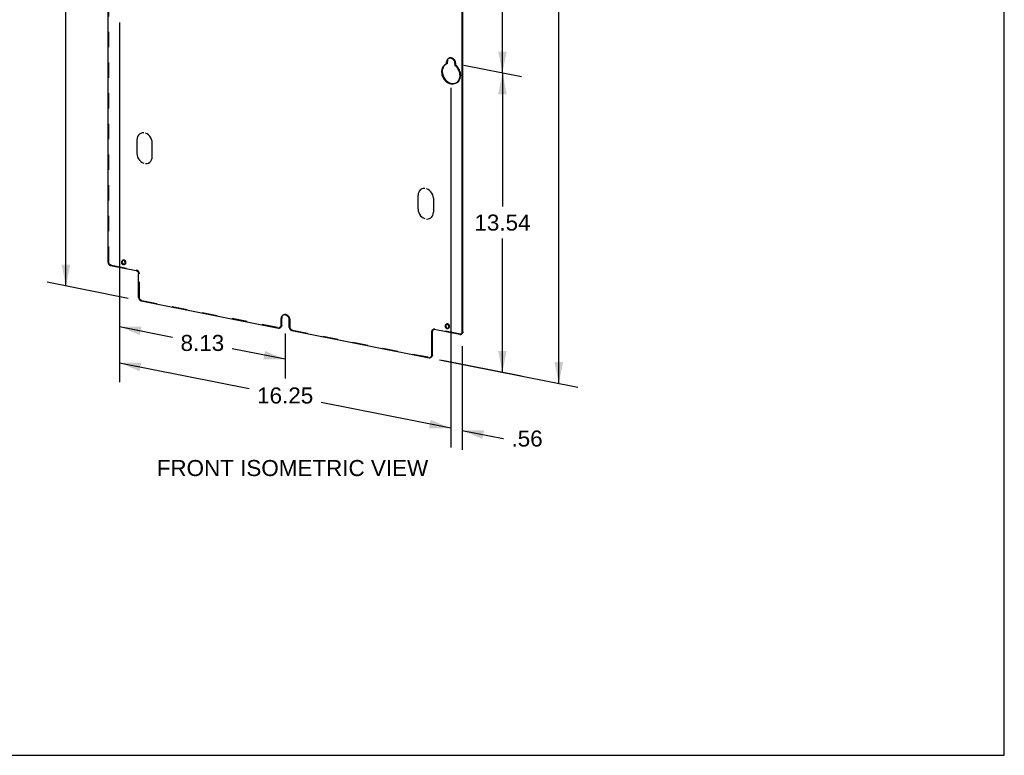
# Model space of a CAD drawing. Header units: inches. Extents: x 0 to 77, y 0 to 100.
# Tile 2 of 5: x 35 to 77, y 0 to 31. Entities that reach past the tile are written whole.
import ezdxf

# ---------------------------------------------------------------- set-up
doc = ezdxf.new("R2010")
doc.units = ezdxf.units.IN
doc.header["$LTSCALE"] = 6.518519
doc.header["$MEASUREMENT"] = 0
doc.linetypes.add('HIDDEN', pattern=[0.2, 0.1, -0.1])
doc.layers.get('0').update_dxf_attribs({"linetype": 'CONTINUOUS'})
for name, color, linetype in [('DEFAULT_2', 8, 'HIDDEN'), ('DIMENSIONS', 7, 'CONTINUOUS'), ('OPEN', 7, 'CONTINUOUS')]:
    doc.layers.add(name, color=color, linetype=linetype)
doc.styles.get("Standard").update_dxf_attribs({"font": 'arial.ttf'})
doc.dimstyles.new('DIMSTYLE_3', dxfattribs={"dimtxt": 0.681818, "dimasz": 0.909091, "dimexe": 0.09, "dimexo": 0.07, "dimgap": 0.0375, "dimtad": 0, "dimtih": 1, "dimtoh": 1, "dimzin": 4, "dimdsep": 46, "dimtxsty": 'Standard', "dimblk": '_FILLED', "dimblk1": '_FILLED', "dimblk2": '_FILLED', "dimcen": 0.09, "dimadec": 3, "dimazin": 1, "dimtfac": 1, "dimtdec": 3, "dimtofl": 0, "dimtmove": 0, "dimatfit": 3, "dimldrblk": '_FILLED', "dimfxl": 0, "dimtolj": 1, "dimtzin": 4, "dimarcsym": 0})

# ---------------------------------------------------------------- blocks, each defined once
blk = doc.blocks.new('_FILLED')
at = {"color": 0, "linetype": 'ByBlock'}
blk.add_solid([(0, 0), (-1, 0.2), (-1, -0.2)], dxfattribs=at)
blk = doc.blocks.new('*D12')
at = {"layer": 'DIMENSIONS', "color": 2, "linetype": 'Continuous'}
for p, q in [((54.307, 41.637), (56.754, 41.154)), ((55.951, 41.313), (55.951, 35.839)), ((55.951, 29.003), (55.951, 34.476)), ((54.307, 29.327), (56.754, 28.844))]:
    blk.add_line(p, q, dxfattribs=at)
at = {"layer": 'DIMENSIONS', "color": 2, "linetype": 'Continuous', "xscale": 0.9090909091, "yscale": 0.9090909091, "zscale": 0.9090909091}
for p, rotation in [((55.951, 41.313), 90), ((55.951, 29.003), 270)]:
    blk.add_blockref('_FILLED', p, dxfattribs=dict(at, rotation=rotation))
at = {"layer": 'DIMENSIONS', "color": 2, "linetype": 'Continuous', "insert": (55.951, 35.498), "char_height": 0.6818, "width": 2.38256, "attachment_point": 2, "line_spacing_factor": 0.9}
blk.add_mtext('13.10', dxfattribs=at)
blk = doc.blocks.new('*D13')
at = {"layer": 'DIMENSIONS', "color": 2, "linetype": 'Continuous'}
for p, q in [((53.348, 78.815), (59.148, 77.67)), ((58.345, 77.828), (58.345, 49.328)), ((58.345, 15.808), (58.345, 47.964)), ((53.279, 16.809), (59.148, 15.65))]:
    blk.add_line(p, q, dxfattribs=at)
at = {"layer": 'DIMENSIONS', "color": 2, "linetype": 'Continuous', "xscale": 0.9090909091, "yscale": 0.9090909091, "zscale": 0.9090909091}
for p, rotation in [((58.345, 77.828), 90), ((58.345, 15.808), 270)]:
    blk.add_blockref('_FILLED', p, dxfattribs=dict(at, rotation=rotation))
at = {"layer": 'DIMENSIONS', "color": 2, "linetype": 'Continuous', "insert": (58.345, 48.987), "char_height": 0.6818, "width": 2.38256, "attachment_point": 2, "line_spacing_factor": 0.9}
blk.add_mtext('66.00', dxfattribs=at)
blk = doc.blocks.new('*D14')
at = {"layer": 'DIMENSIONS', "color": 2, "linetype": 'Continuous'}
for p, q in [((54.307, 29.327), (56.754, 28.844)), ((55.951, 29.003), (55.951, 23.324)), ((55.951, 16.281), (55.951, 21.96)), ((53.387, 16.787), (56.754, 16.123))]:
    blk.add_line(p, q, dxfattribs=at)
at = {"layer": 'DIMENSIONS', "color": 2, "linetype": 'Continuous', "xscale": 0.9090909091, "yscale": 0.9090909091, "zscale": 0.9090909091}
for p, rotation in [((55.951, 29.003), 90), ((55.951, 16.281), 270)]:
    blk.add_blockref('_FILLED', p, dxfattribs=dict(at, rotation=rotation))
at = {"layer": 'DIMENSIONS', "color": 2, "linetype": 'Continuous', "insert": (55.951, 22.983), "char_height": 0.6818, "width": 2.38256, "attachment_point": 2, "line_spacing_factor": 0.9}
blk.add_mtext('13.54', dxfattribs=at)
blk = doc.blocks.new('*D17')
at = {"layer": 'DIMENSIONS', "color": 2, "linetype": 'Continuous'}
for p, q in [((39.683, 31.147), (39.683, 15.864)), ((53.756, 28.368), (53.756, 13.086)), ((39.683, 16.683), (45.188, 15.596)), ((53.756, 13.904), (48.252, 14.991))]:
    blk.add_line(p, q, dxfattribs=at)
at = {"layer": 'DIMENSIONS', "color": 2, "linetype": 'Continuous', "xscale": 0.9090909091, "yscale": 0.9090909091, "zscale": 0.9090909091}
for p, rotation in [((39.683, 16.683), 168.8297705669), ((53.756, 13.904), 348.8297705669)]:
    blk.add_blockref('_FILLED', p, dxfattribs=dict(at, rotation=rotation))
at = {"layer": 'DIMENSIONS', "color": 2, "linetype": 'Continuous', "insert": (46.72, 15.634), "char_height": 0.6818, "width": 2.38256, "attachment_point": 2, "line_spacing_factor": 0.9}
blk.add_mtext('16.25', dxfattribs=at)
blk = doc.blocks.new('*D18')
at = {"layer": 'DIMENSIONS', "color": 2, "linetype": 'Continuous'}
for p, q in [((39.683, 31.147), (39.683, 17.402)), ((39.683, 18.221), (41.934, 17.776)), ((46.72, 17.929), (46.72, 16.013)), ((46.72, 16.831), (44.469, 17.276))]:
    blk.add_line(p, q, dxfattribs=at)
at = {"layer": 'DIMENSIONS', "color": 2, "linetype": 'Continuous', "xscale": 0.9090909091, "yscale": 0.9090909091, "zscale": 0.9090909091}
for p, rotation in [((39.683, 18.221), 168.8297705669), ((46.72, 16.831), 348.8297705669)]:
    blk.add_blockref('_FILLED', p, dxfattribs=dict(at, rotation=rotation))
at = {"layer": 'DIMENSIONS', "color": 2, "linetype": 'Continuous', "insert": (43.202, 17.867), "char_height": 0.6818, "width": 1.85282, "attachment_point": 2, "line_spacing_factor": 0.9}
blk.add_mtext('8.13', dxfattribs=at)
blk = doc.blocks.new('*D19')
at = {"layer": 'DIMENSIONS', "color": 2, "linetype": 'Continuous'}
for p, q in [((38.753, 48.045), (36.602, 48.469)), ((37.405, 48.311), (37.405, 34.809)), ((37.405, 19.943), (37.405, 33.445)), ((40.052, 19.421), (36.602, 20.102))]:
    blk.add_line(p, q, dxfattribs=at)
at = {"layer": 'DIMENSIONS', "color": 2, "linetype": 'Continuous', "xscale": 0.9090909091, "yscale": 0.9090909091, "zscale": 0.9090909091}
for p, rotation in [((37.405, 48.311), 90), ((37.405, 19.943), 270)]:
    blk.add_blockref('_FILLED', p, dxfattribs=dict(at, rotation=rotation))
at = {"layer": 'DIMENSIONS', "color": 2, "linetype": 'Continuous', "insert": (37.405, 34.468), "char_height": 0.6818, "width": 2.38256, "attachment_point": 2, "line_spacing_factor": 0.9}
blk.add_mtext('30.19', dxfattribs=at)
blk = doc.blocks.new('*D22')
at = {"layer": 'DIMENSIONS', "color": 2, "linetype": 'Continuous'}
for p, q in [((53.756, 28.368), (53.756, 13.083)), ((54.243, 17.383), (54.243, 12.987)), ((53.756, 13.901), (52.182, 14.212)), ((54.243, 13.805), (55.976, 13.463)), ((55.976, 13.463), (55.994, 13.463))]:
    blk.add_line(p, q, dxfattribs=at)
at = {"layer": 'DIMENSIONS', "color": 2, "linetype": 'Continuous', "xscale": 0.9090909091, "yscale": 0.9090909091, "zscale": 0.9090909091}
for p, rotation in [((53.756, 13.901), 348.8297705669), ((54.243, 13.805), 168.8297705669)]:
    blk.add_blockref('_FILLED', p, dxfattribs=dict(at, rotation=rotation))
at = {"layer": 'DIMENSIONS', "color": 2, "linetype": 'Continuous', "insert": (56.335, 13.804), "char_height": 0.6818, "width": 1.32308, "attachment_point": 1, "line_spacing_factor": 0.9}
blk.add_mtext('.56', dxfattribs=at)

msp = doc.modelspace()

# ---------------------------------------------------------------- linework, layer by layer
at = {"color": 7, "linetype": 'Continuous'}
for p, q in [((77.2727, 0), (77.2727, 100)), ((39.1962, 20.9522), (39.1962, 38.236)), ((54.2434, 17.9809), (54.2434, 35.3896)), ((53.5326, 29.36), (53.5254, 29.3559)), ((53.5805, 29.3815), (53.5326, 29.36)), ((53.5833, 29.5038), (53.5805, 29.4708)), ((53.6105, 29.4885), (53.5805, 29.4708)), ((53.5805, 29.3815), (53.5805, 29.4708)), ((53.6105, 29.3992), (53.5805, 29.3815)), ((53.5911, 29.5339), (53.5833, 29.5038)), ((53.6684, 29.6186), (53.6528, 29.6107)), ((53.9321, 29.4013), (53.9321, 29.312)), ((39.8005, 21.0237), (39.7979, 21.0222)), ((39.8146, 21.0291), (39.8005, 21.0237)), ((39.9255, 20.9081), (39.9272, 20.9253)), ((39.3045, 20.8133), (40.387, 20.5996)), ((39.8936, 20.8605), (39.9033, 20.8675)), ((40.4953, 19.4506), (40.4953, 20.4607)), ((40.6035, 19.3117), (46.4358, 18.1601)), ((46.5468, 18.5946), (46.544, 18.5615)), ((46.574, 18.5793), (46.544, 18.5615)), ((46.544, 18.2561), (46.544, 18.5615)), ((46.5546, 18.6247), (46.5468, 18.5946)), ((46.6319, 18.7094), (46.6164, 18.7014)), ((46.8956, 18.1867), (46.8956, 18.4921)), ((46.4995, 18.17), (46.5295, 18.1877)), ((46.5418, 18.2332), (46.544, 18.2561)), ((46.544, 18.2561), (46.574, 18.2739)), ((47.0039, 18.0479), (52.8361, 16.8962)), ((52.9744, 18.0202), (52.9444, 18.0025)), ((52.9444, 16.9923), (52.9444, 18.0025)), ((52.9761, 18.0793), (52.989, 18.0886)), ((52.989, 18.0886), (52.9925, 18.0906)), ((53.0311, 18.1004), (53.0526, 18.0985)), ((54.1352, 17.8848), (53.0526, 18.0985)), ((53.5487, 18.3089), (53.546, 18.3074)), ((53.5628, 18.3143), (53.5487, 18.3089)), ((53.6418, 18.1458), (53.6515, 18.1528)), ((53.6736, 18.1933), (53.6753, 18.2105)), ((54.2434, 17.9809), (54.2734, 17.9986)), ((54.1989, 17.8947), (54.2289, 17.9125)), ((54.2412, 17.958), (54.2434, 17.9809)), ((52.8998, 16.9061), (52.9298, 16.9239)), ((52.9422, 16.9694), (52.9444, 16.9923)), ((52.9444, 16.9923), (52.9744, 17.0101)), ((0, 0), (77.2727, 0))]:
    msp.add_line(p, q, dxfattribs=at)
at = {"color": 3, "linetype": 'Continuous'}
for p, q in [((54.2734, 17.9986), (54.2734, 35.4074)), ((53.5199, 29.3491), (53.4821, 29.3128)), ((53.6105, 29.3992), (53.6105, 29.4885)), ((53.6341, 29.5792), (53.6211, 29.5517)), ((39.796, 20.9924), (39.7943, 20.9752)), ((46.574, 18.2739), (46.574, 18.5793)), ((46.5976, 18.67), (46.5846, 18.6425)), ((46.5423, 18.1971), (46.5294, 18.1878)), ((52.9766, 18.0431), (52.9744, 18.0202)), ((52.9744, 17.0101), (52.9744, 18.0202)), ((52.9826, 18.0636), (52.9766, 18.0431)), ((53.5442, 18.2776), (53.5425, 18.2604)), ((54.2417, 17.9218), (54.2288, 17.9125)), ((52.9427, 16.9333), (52.9298, 16.9239))]:
    msp.add_line(p, q, dxfattribs=at)
at = {"color": 7, "linetype": 'Continuous'}
for points in [[(53.5254, 29.3559), (53.4899, 29.3313), (53.4521, 29.295), (53.4203, 29.2524), (53.3953, 29.2039), (53.3772, 29.1508), (53.3668, 29.094), (53.3641, 29.0347), (53.3692, 28.9741), (53.3818, 28.9132), (53.402, 28.8535), (53.4291, 28.7959), (53.4628, 28.7418), (53.5022, 28.692), (53.5467, 28.6478), (53.5954, 28.6098), (53.6472, 28.5789), (53.7012, 28.5556), (53.7563, 28.5406), (53.8114, 28.5339), (53.8654, 28.5358), (53.9172, 28.5462), (53.9658, 28.565), (53.9871, 28.5765)], [(53.6528, 29.6107), (53.6433, 29.6044), (53.6216, 29.5853), (53.6041, 29.5615), (53.5911, 29.5339)], [(53.9321, 29.4013), (53.9293, 29.4355), (53.9215, 29.4687), (53.9085, 29.5014), (53.891, 29.5321), (53.8692, 29.5598), (53.8442, 29.5839), (53.8164, 29.6034), (53.7868, 29.6179), (53.7563, 29.6268), (53.7258, 29.63), (53.6962, 29.6271), (53.6684, 29.6186)], [(54.0498, 28.6259), (54.0835, 28.6667), (54.1106, 28.7136), (54.1307, 28.7653), (54.1434, 28.8212), (54.1485, 28.8798), (54.1457, 28.9402), (54.1353, 29.0011), (54.1173, 29.0613), (54.0923, 29.1197), (54.0604, 29.1749), (54.0227, 29.2261), (53.98, 29.2716), (53.9321, 29.312)], [(53.9871, 28.5765), (54.0104, 28.5917), (54.0498, 28.6259)], [(39.1962, 20.9522), (39.1984, 20.9284), (39.2045, 20.9056), (39.2145, 20.8833), (39.2279, 20.8628), (39.2444, 20.845), (39.2631, 20.8304), (39.283, 20.82), (39.3045, 20.8133)], [(39.7705, 20.99), (39.766, 20.9747), (39.7643, 20.9574)], [(39.7643, 20.9574), (39.766, 20.9396), (39.7705, 20.9224)], [(39.7979, 21.0222), (39.7882, 21.0152), (39.7781, 21.0038), (39.7705, 20.99)], [(39.7705, 20.9224), (39.7781, 20.9057), (39.7882, 20.8903), (39.8005, 20.8769), (39.8146, 20.8659), (39.8299, 20.8579), (39.8458, 20.853), (39.8616, 20.8516), (39.8769, 20.8536), (39.891, 20.859), (39.8936, 20.8605)], [(39.8458, 21.0297), (39.8299, 21.0311), (39.8148, 21.0292)], [(39.9272, 20.9253), (39.9255, 20.9432), (39.921, 20.9603), (39.9134, 20.9771), (39.9033, 20.9925), (39.891, 21.0058), (39.8769, 21.0168), (39.8616, 21.0248), (39.8458, 21.0297)], [(39.9033, 20.8675), (39.9134, 20.879), (39.921, 20.8927), (39.9255, 20.9081)], [(40.387, 20.5996), (40.4085, 20.5929), (40.4284, 20.5824), (40.4471, 20.5678), (40.4636, 20.55), (40.477, 20.5296), (40.487, 20.5073), (40.4931, 20.4845), (40.4953, 20.4607)], [(40.4953, 19.4506), (40.4975, 19.4268), (40.5035, 19.404), (40.5136, 19.3817), (40.527, 19.3612), (40.5434, 19.3434), (40.5621, 19.3288), (40.582, 19.3184), (40.6035, 19.3117)], [(46.6164, 18.7014), (46.6069, 18.6952), (46.5852, 18.676), (46.5676, 18.6522), (46.5546, 18.6247)], [(46.8956, 18.4921), (46.8928, 18.5263), (46.885, 18.5594), (46.872, 18.5921), (46.8545, 18.6228), (46.8328, 18.6506), (46.8077, 18.6747), (46.7799, 18.6941), (46.7504, 18.7087), (46.7198, 18.7175), (46.6893, 18.7207), (46.6597, 18.7179), (46.6319, 18.7094)], [(46.4358, 18.1601), (46.4573, 18.1582), (46.4772, 18.1608), (46.4959, 18.168), (46.4994, 18.17)], [(46.4994, 18.17), (46.5123, 18.1793), (46.5257, 18.1945), (46.5358, 18.2128), (46.5418, 18.2332)], [(46.8956, 18.1867), (46.8978, 18.1629), (46.9039, 18.1401), (46.9139, 18.1179), (46.9273, 18.0974), (46.9438, 18.0796), (46.9625, 18.065), (46.9824, 18.0545), (47.0039, 18.0479)], [(52.9444, 18.0025), (52.9466, 18.0254), (52.9526, 18.0458)], [(52.9526, 18.0458), (52.9627, 18.0641), (52.9761, 18.0793)], [(52.9925, 18.0906), (53.0112, 18.0978), (53.0311, 18.1004)], [(53.5187, 18.2752), (53.5142, 18.2599), (53.5125, 18.2427)], [(53.5125, 18.2427), (53.5142, 18.2248), (53.5187, 18.2076)], [(53.546, 18.3074), (53.5363, 18.3004), (53.5263, 18.289), (53.5187, 18.2752)], [(53.5187, 18.2076), (53.5263, 18.1909), (53.5363, 18.1755), (53.5487, 18.1621), (53.5628, 18.1511), (53.578, 18.1431), (53.5939, 18.1383), (53.6098, 18.1369), (53.6251, 18.1388), (53.6391, 18.1443), (53.6418, 18.1458)], [(53.5939, 18.3149), (53.578, 18.3163), (53.563, 18.3144)], [(53.6753, 18.2105), (53.6736, 18.2284), (53.6691, 18.2455), (53.6616, 18.2623), (53.6515, 18.2777), (53.6391, 18.2911), (53.6251, 18.302), (53.6098, 18.31), (53.5939, 18.3149)], [(53.6515, 18.1528), (53.6616, 18.1642), (53.6691, 18.1779), (53.6736, 18.1933)], [(54.1352, 17.8848), (54.1567, 17.8829), (54.1766, 17.8855), (54.1953, 17.8928), (54.1988, 17.8948)], [(54.1988, 17.8948), (54.2117, 17.9041), (54.2251, 17.9193), (54.2352, 17.9375), (54.2412, 17.958)], [(52.8361, 16.8962), (52.8576, 16.8944), (52.8776, 16.897), (52.8962, 16.9042), (52.8998, 16.9062)], [(52.8998, 16.9062), (52.9127, 16.9155), (52.9261, 16.9307), (52.9361, 16.949), (52.9422, 16.9694)]]:
    msp.add_lwpolyline(points, dxfattribs=at)
at = {"color": 3, "linetype": 'Continuous'}
for points in [[(53.4821, 29.3128), (53.4503, 29.2701), (53.4253, 29.2217), (53.4072, 29.1686), (53.3968, 29.1118), (53.3941, 29.0525), (53.3992, 28.9918), (53.4118, 28.931), (53.432, 28.8712), (53.4591, 28.8137), (53.4928, 28.7596), (53.5322, 28.7098), (53.5767, 28.6656), (53.6254, 28.6275), (53.6772, 28.5967), (53.7312, 28.5734), (53.7863, 28.5584), (53.8414, 28.5516), (53.8954, 28.5536), (53.9472, 28.564)], [(53.6211, 29.5517), (53.6133, 29.5216), (53.6105, 29.4885)], [(53.6697, 29.619), (53.6516, 29.603), (53.6341, 29.5792)], [(39.7943, 20.9752), (39.796, 20.9573), (39.8005, 20.9402), (39.8081, 20.9235), (39.8182, 20.908), (39.8305, 20.8947)], [(39.8148, 21.0292), (39.8081, 21.0215), (39.8005, 21.0078), (39.796, 20.9924)], [(39.8305, 20.8947), (39.8446, 20.8837), (39.8599, 20.8757), (39.8758, 20.8708)], [(39.8758, 20.8708), (39.8916, 20.8694), (39.9067, 20.8714)], [(46.5846, 18.6425), (46.5768, 18.6124), (46.574, 18.5793)], [(46.6332, 18.7098), (46.6152, 18.6938), (46.5976, 18.67)], [(46.5658, 18.2306), (46.5557, 18.2123), (46.5423, 18.1971)], [(46.574, 18.2739), (46.5718, 18.251), (46.5658, 18.2306)], [(53.0045, 18.0952), (52.9927, 18.0818), (52.9826, 18.0636)], [(53.5425, 18.2604), (53.5442, 18.2426), (53.5487, 18.2254), (53.5563, 18.2087), (53.5663, 18.1933), (53.5787, 18.1799)], [(53.563, 18.3144), (53.5563, 18.3068), (53.5487, 18.293), (53.5442, 18.2776)], [(53.5787, 18.1799), (53.5928, 18.1689), (53.608, 18.1609), (53.6239, 18.156)], [(53.6239, 18.156), (53.6398, 18.1546), (53.6548, 18.1566)], [(54.2734, 17.9986), (54.2712, 17.9757), (54.2652, 17.9553)], [(54.2652, 17.9553), (54.2551, 17.937), (54.2417, 17.9218)], [(52.9661, 16.9667), (52.9561, 16.9484), (52.9427, 16.9333)], [(52.9744, 17.0101), (52.9722, 16.9872), (52.9661, 16.9667)]]:
    msp.add_lwpolyline(points, dxfattribs=at)
at = {"layer": 'DEFAULT_2', "color": 8, "linetype": 'HIDDEN'}
for p, q in [((39.2262, 20.9699), (39.2262, 38.3787)), ((53.5554, 29.3737), (53.5199, 29.3491)), ((53.5554, 29.3737), (53.5254, 29.356)), ((53.6828, 29.6285), (53.6528, 29.6107)), ((53.9621, 29.4191), (53.9321, 29.4013)), ((53.9621, 29.3298), (53.9321, 29.312)), ((53.9621, 29.4191), (53.9621, 29.3298)), ((53.9472, 28.564), (53.9958, 28.5828)), ((54.0172, 28.5942), (53.9872, 28.5765)), ((53.9958, 28.5828), (54.0171, 28.5943)), ((39.1962, 20.9522), (39.2262, 20.9699)), ((39.8278, 21.04), (39.7978, 21.0222)), ((39.3045, 20.8133), (39.3345, 20.8311)), ((39.3345, 20.8311), (40.417, 20.6173)), ((39.9237, 20.8783), (39.8937, 20.8605)), ((39.921, 20.8768), (39.9236, 20.8783)), ((40.417, 20.6173), (40.387, 20.5996)), ((40.5253, 20.4785), (40.4953, 20.4607)), ((40.5253, 19.4683), (40.5253, 20.4785)), ((40.4953, 19.4506), (40.5253, 19.4683)), ((40.6035, 19.3117), (40.6335, 19.3295)), ((40.6335, 19.3295), (46.4658, 18.1778)), ((46.6464, 18.7192), (46.6164, 18.7015)), ((46.9256, 18.5099), (46.8956, 18.4921)), ((46.9256, 18.2045), (46.9256, 18.5099)), ((46.4358, 18.1601), (46.4658, 18.1778)), ((46.8956, 18.1867), (46.9256, 18.2045)), ((47.0039, 18.0479), (47.0339, 18.0656)), ((47.0339, 18.0656), (52.8661, 16.914)), ((53.0189, 18.1064), (52.9889, 18.0886)), ((53.0826, 18.1163), (53.0526, 18.0985)), ((54.1652, 17.9026), (53.0826, 18.1163)), ((53.576, 18.3252), (53.546, 18.3075)), ((53.6718, 18.1635), (53.6418, 18.1457)), ((53.6691, 18.162), (53.6718, 18.1635)), ((54.1352, 17.8848), (54.1652, 17.9026)), ((52.8361, 16.8962), (52.8661, 16.914))]:
    msp.add_line(p, q, dxfattribs=at)
for points in [[(53.6105, 29.3992), (53.5626, 29.3778), (53.5554, 29.3737)], [(53.6828, 29.6284), (53.6733, 29.6222), (53.6697, 29.619)], [(53.9621, 29.4191), (53.9593, 29.4533), (53.9515, 29.4865), (53.9385, 29.5191), (53.921, 29.5499), (53.8992, 29.5776), (53.8742, 29.6017), (53.8464, 29.6212), (53.8168, 29.6357), (53.7863, 29.6445), (53.7558, 29.6477), (53.7262, 29.6449), (53.6984, 29.6364), (53.6828, 29.6284)], [(54.0171, 28.5943), (54.0404, 28.6095), (54.0798, 28.6436), (54.1135, 28.6845), (54.1406, 28.7313), (54.1607, 28.7831), (54.1734, 28.8389), (54.1785, 28.8976), (54.1757, 28.958), (54.1653, 29.0189), (54.1473, 29.0791), (54.1223, 29.1374), (54.0904, 29.1927), (54.0527, 29.2439), (54.01, 29.2894), (53.9621, 29.3298)], [(39.3345, 20.8311), (39.313, 20.8378), (39.2931, 20.8482), (39.2744, 20.8628), (39.2579, 20.8806), (39.2445, 20.9011), (39.2345, 20.9234), (39.2284, 20.9462), (39.2262, 20.9699)], [(39.8279, 21.04), (39.8182, 21.033), (39.8148, 21.0292)], [(39.9572, 20.9431), (39.9555, 20.9609), (39.951, 20.9781), (39.9434, 20.9948), (39.9333, 21.0102), (39.921, 21.0236), (39.9069, 21.0346), (39.8916, 21.0426), (39.8758, 21.0475), (39.8599, 21.0489), (39.8446, 21.0469), (39.8305, 21.0415), (39.8279, 21.04)], [(39.9236, 20.8783), (39.9333, 20.8853), (39.9434, 20.8967), (39.951, 20.9105), (39.9555, 20.9259), (39.9572, 20.9431)], [(39.9067, 20.8714), (39.9069, 20.8714), (39.921, 20.8768)], [(40.5253, 20.4785), (40.5231, 20.5023), (40.517, 20.5251), (40.507, 20.5473), (40.4936, 20.5678), (40.4771, 20.5856), (40.4584, 20.6002), (40.4385, 20.6107), (40.417, 20.6173)], [(40.6335, 19.3295), (40.612, 19.3361), (40.5921, 19.3466), (40.5734, 19.3612), (40.557, 19.379), (40.5436, 19.3995), (40.5335, 19.4218), (40.5275, 19.4446), (40.5253, 19.4683)], [(46.6464, 18.7192), (46.6369, 18.713), (46.6332, 18.7098)], [(46.9256, 18.5099), (46.9228, 18.544), (46.915, 18.5772), (46.902, 18.6099), (46.8845, 18.6406), (46.8628, 18.6684), (46.8377, 18.6924), (46.8099, 18.7119), (46.7804, 18.7264), (46.7498, 18.7353), (46.7193, 18.7385), (46.6897, 18.7357), (46.6619, 18.7272), (46.6464, 18.7192)], [(46.5294, 18.1878), (46.5259, 18.1858), (46.5072, 18.1786), (46.4873, 18.176), (46.4658, 18.1778)], [(47.0339, 18.0656), (47.0124, 18.0723), (46.9925, 18.0828), (46.9738, 18.0974), (46.9573, 18.1152), (46.9439, 18.1356), (46.9339, 18.1579), (46.9278, 18.1807), (46.9256, 18.2045)], [(53.019, 18.1063), (53.0061, 18.097), (53.0045, 18.0952)], [(53.0826, 18.1163), (53.0611, 18.1182), (53.0412, 18.1156), (53.0225, 18.1083), (53.019, 18.1063)], [(53.576, 18.3252), (53.5663, 18.3182), (53.563, 18.3144)], [(53.7053, 18.2283), (53.7036, 18.2462), (53.6991, 18.2633), (53.6916, 18.28), (53.6815, 18.2954), (53.6691, 18.3088), (53.6551, 18.3198), (53.6398, 18.3278), (53.6239, 18.3327), (53.608, 18.3341), (53.5928, 18.3321), (53.5787, 18.3267), (53.576, 18.3252)], [(53.6548, 18.1566), (53.6551, 18.1566), (53.6691, 18.162)], [(53.6718, 18.1635), (53.6815, 18.1705), (53.6916, 18.182), (53.6991, 18.1957), (53.7036, 18.2111), (53.7053, 18.2283)], [(54.2288, 17.9125), (54.2253, 17.9105), (54.2066, 17.9033), (54.1867, 17.9007), (54.1652, 17.9026)], [(52.9298, 16.9239), (52.9262, 16.922), (52.9076, 16.9147), (52.8876, 16.9121), (52.8661, 16.914)]]:
    msp.add_lwpolyline(points, dxfattribs=at)
at = {"layer": 'OPEN', "color": 40, "linetype": 'Continuous'}
for p, q in [((40.4225, 26.1602), (40.4225, 25.5729)), ((41.072, 25.4447), (41.072, 26.032)), ((52.3676, 23.2142), (52.3676, 23.8015)), ((53.0171, 23.6732), (53.0171, 23.0859))]:
    msp.add_line(p, q, dxfattribs=at)
for points in [[(40.7083, 26.4536), (40.6432, 26.4505), (40.5825, 26.4323), (40.5279, 26.3993), (40.4836, 26.3538), (40.4504, 26.2975), (40.4295, 26.2316), (40.4225, 26.1602)], [(41.072, 26.032), (41.0652, 26.1054), (41.0449, 26.1784), (41.0113, 26.2491), (40.9671, 26.3121), (40.9136, 26.366), (40.8519, 26.409), (40.7863, 26.4382)], [(40.4225, 25.5729), (40.4294, 25.4995), (40.4497, 25.4265), (40.4832, 25.3558), (40.5275, 25.2928), (40.581, 25.2389), (40.6426, 25.1959), (40.7083, 25.1667)], [(40.7863, 25.1513), (40.8514, 25.1544), (40.9121, 25.1726), (40.9667, 25.2056), (41.011, 25.2511), (41.0442, 25.3074), (41.0651, 25.3733), (41.072, 25.4447)], [(52.6534, 24.0949), (52.5883, 24.0917), (52.5276, 24.0736), (52.473, 24.0405), (52.4287, 23.9951), (52.3955, 23.9388), (52.3746, 23.8728), (52.3676, 23.8015)], [(53.0171, 23.6732), (53.0103, 23.7466), (52.99, 23.8197), (52.9564, 23.8903), (52.9122, 23.9533), (52.8587, 24.0072), (52.797, 24.0503), (52.7313, 24.0795)], [(52.3676, 23.2142), (52.3745, 23.1408), (52.3948, 23.0677), (52.4283, 22.9971), (52.4725, 22.9341), (52.5261, 22.8802), (52.5877, 22.8371), (52.6534, 22.8079)], [(52.7313, 22.7925), (52.7965, 22.7957), (52.8572, 22.8139), (52.9117, 22.8469), (52.9561, 22.8923), (52.9893, 22.9486), (53.0101, 23.0146), (53.0171, 23.0859)]]:
    msp.add_lwpolyline(points, dxfattribs=at)

# ---------------------------------------------------------------- texts
at = {"layer": 'DIMENSIONS', "color": 2, "linetype": 'Continuous', "insert": (47.0298, 12.5502), "char_height": 0.681818, "width": 11.509801, "attachment_point": 2, "line_spacing_factor": 0.9}
msp.add_mtext('FRONT ISOMETRIC VIEW', dxfattribs=at)

# ---------------------------------------------------------------- dimensions: what is measured, and where the dimension line sits
at = {"layer": 'DIMENSIONS', "color": 2, "linetype": 'Continuous'}
for base, p1, p2, angle, picture, middle in [((58.3452, 15.8083), (53.2777, 78.8149), (53.2089, 16.8088), 270, '*D13', (58.34, 48.6424)), ((37.4049, 48.3108), (40.1224, 19.4205), (38.8234, 48.0445), 90, '*D19', (37.4034, 34.1233)), ((55.9515, 29.0026), (54.2374, 41.6372), (54.2374, 29.3272), 270, '*D12', (55.9804, 35.1538)), ((53.7563, 13.9037), (39.6969, 31.2158), (53.7698, 28.4369), 348.82977, '*D17', (46.7513, 15.2894)), ((46.7198, 16.8311), (39.6969, 31.2158), (46.7334, 17.9975), 348.82977, '*D18', (43.1982, 17.5221)), ((55.9515, 29.0026), (53.3172, 16.7874), (54.2374, 29.3272), 90, '*D14', (55.9804, 22.638)), ((53.7563, 13.901), (54.257, 17.4516), (53.7698, 28.4369), 168.82977, '*D22', (57.0167, 13.4589))]:
    dim = msp.add_linear_dim(base=base, p1=p1, p2=p2, angle=angle, dimstyle='DIMSTYLE_3', dxfattribs=at)
    dim.commit()
    dim.dimension.update_dxf_attribs({"geometry": picture, "text_midpoint": middle, "dimtype": 160})

doc.saveas('drawing.dxf')
